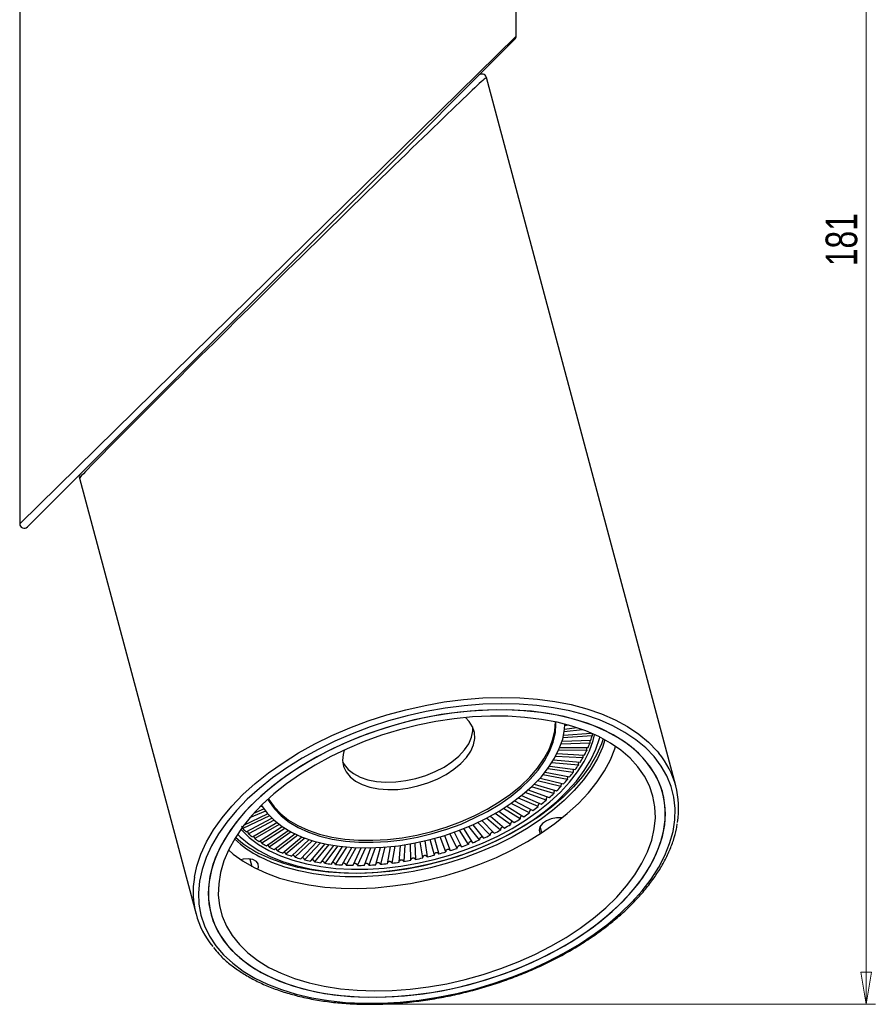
# Model space of a CAD drawing. Header units: millimetres. Extents: x 344 to 984, y 298 to 684.
# Tile 2 of 20: x 657 to 751, y 298 to 407. Entities that reach past the tile are written whole.
import ezdxf

# ---------------------------------------------------------------- set-up
doc = ezdxf.new("R2010")
doc.units = ezdxf.units.MM
doc.header["$PDSIZE"] = -1
doc.styles.add('SLDTEXTSTYLE0', font='TXT', dxfattribs={"width": 0.75})
doc.dimstyles.new('SLDDIMSTYLE0', dxfattribs={"dimtxt": 3.5, "dimasz": 3.556, "dimexe": 0, "dimexo": 0.0625, "dimgap": 0.875, "dimtad": 1, "dimdec": 0, "dimrnd": 1e-09, "dimzin": 12, "dimdsep": 46, "dimtxsty": 'SLDTEXTSTYLE0', "dimblk1": 'CLOSED', "dimblk2": 'CLOSED', "dimsah": 1, "dimcen": 0.09, "dimadec": 0, "dimazin": 3, "dimtfac": 1, "dimtofl": 0, "dimtmove": 0, "dimatfit": 3, "dimldrblk": 'CLOSED', "dimfxl": 0, "dimfrac": 2, "dimtolj": 1, "dimtzin": 12, "dimarcsym": 0})

# ---------------------------------------------------------------- blocks, each defined once
blk = doc.blocks.new('_Closed')
at = {"color": 0, "linetype": 'ByBlock', "lineweight": -2}
for p, q in [((-1, 0.166667), (0, 0)), ((-1, 0.166667), (-1, -0.166667)), ((0, 0), (-1, -0.166667)), ((0, 0), (-1, 0))]:
    blk.add_line(p, q, dxfattribs=at)
blk = doc.blocks.new('_D')
at = {"color": 7, "linetype": 'Continuous', "lineweight": 0}
for p, q in [((699.92, 479.07), (751.44, 479.07)), ((750.44, 298), (750.44, 479.07)), ((695.71, 298), (751.44, 298))]:
    blk.add_line(p, q, dxfattribs=at)
at = {"color": 7, "linetype": 'Continuous', "lineweight": 18, "xscale": 3.556, "yscale": 3.556}
for p, rotation in [((750.44, 479.07), 90.00000000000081), ((750.44, 298), 270.0000000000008)]:
    blk.add_blockref('_Closed', p, dxfattribs=dict(at, rotation=rotation))
at = {"color": 7, "linetype": 'Continuous', "lineweight": 18, "insert": (745.93, 379.72), "char_height": 3.5, "attachment_point": 1, "rotation": 90, "style": 'SLDTEXTSTYLE0'}
blk.add_mtext('181', dxfattribs=at)

msp = doc.modelspace()

# ---------------------------------------------------------------- linework, layer by layer
at = {"color": 7, "linetype": 'Continuous', "lineweight": 25}
for p, q in [((656.67, 439.48), (656.67, 351.19)), ((711.67, 405.19), (711.67, 439.48)), ((711.52, 404.84), (695.11, 388.42)), ((729.33, 322.18), (708.36, 400.61)), ((669.87, 363.18), (695.11, 388.42)), ((663.87, 357.19), (669.87, 363.18)), ((663.87, 357.19), (657.52, 350.84)), ((663.29, 356.25), (676.2, 307.98)), ((719.01, 328.39), (716.98, 328.16)), ((717.02, 328.46), (718.36, 328.62)), ((717.46, 328.89), (717.04, 328.83)), ((716.74, 327.11), (719.94, 327.22)), ((720.09, 327.73), (716.84, 327.49)), ((716.91, 327.79), (719.96, 328.02)), ((719.48, 326.1), (716.36, 326.12)), ((716.49, 326.42), (719.62, 326.41)), ((719.83, 326.91), (716.64, 326.8)), ((715.81, 325.05), (718.75, 324.78)), ((719.06, 325.28), (716.02, 325.43)), ((716.18, 325.74), (719.23, 325.59)), ((717.98, 323.67), (715.15, 324.06)), ((715.37, 324.37), (718.21, 323.97)), ((718.56, 324.47), (715.62, 324.74)), ((716.62, 322.1), (714.03, 322.73)), ((714.3, 323.02), (716.9, 322.39)), ((717.33, 322.88), (714.62, 323.39)), ((714.86, 323.69), (717.59, 323.18)), ((712.99, 321.72), (715.32, 320.87)), ((715.84, 321.34), (713.37, 322.08)), ((713.67, 322.37), (716.14, 321.62)), ((714.08, 319.88), (711.91, 320.83)), ((712.25, 321.1), (714.43, 320.14)), ((714.99, 320.6), (712.67, 321.45)), ((682.6, 319.14), (683.7, 319.62)), ((683.5, 319.92), (683.25, 319.83)), ((712.11, 318.52), (710.24, 319.67)), ((710.62, 319.92), (712.49, 318.76)), ((713.12, 319.18), (711.09, 320.24)), ((711.46, 320.5), (713.49, 319.44)), ((684.33, 318.85), (681.38, 317.45)), ((681.51, 317.84), (684.12, 319.08)), ((681.77, 317.08), (684.61, 318.58)), ((684.84, 318.36), (682.01, 316.87)), ((683.88, 319.38), (682.14, 318.63)), ((707.85, 318.34), (709.22, 316.93)), ((709.93, 317.28), (708.39, 318.61)), ((708.82, 318.83), (710.35, 317.5)), ((711.04, 317.88), (709.34, 319.12)), ((709.74, 319.36), (711.45, 318.12)), ((682.44, 316.53), (685.15, 318.1)), ((685.42, 317.9), (682.71, 316.33)), ((683.18, 316.02), (685.76, 317.66)), ((686.05, 317.47), (683.48, 315.84)), ((683.99, 315.55), (686.42, 317.25)), ((706.38, 315.7), (705.37, 317.26)), ((705.83, 317.44), (706.84, 315.88)), ((707.6, 316.19), (706.41, 317.67)), ((706.86, 317.87), (708.05, 316.38)), ((708.78, 316.72), (707.42, 318.13)), ((714.49, 316.99), (714.31, 317.68)), ((686.74, 317.07), (684.31, 315.38)), ((684.86, 315.12), (687.14, 316.87)), ((687.48, 316.72), (685.21, 314.97)), ((685.79, 314.73), (687.91, 316.53)), ((688.27, 316.39), (686.16, 314.6)), ((686.78, 314.39), (688.73, 316.23)), ((702.6, 314.5), (702.14, 316.23)), ((702.63, 316.36), (703.08, 314.63)), ((703.88, 314.86), (703.24, 316.54)), ((703.71, 316.68), (704.35, 315)), ((705.14, 315.26), (704.31, 316.88)), ((704.78, 317.04), (705.61, 315.42)), ((689.11, 316.11), (687.16, 314.28)), ((687.81, 314.1), (689.6, 315.97)), ((690, 315.87), (688.22, 314)), ((688.9, 313.86), (690.51, 315.75)), ((690.92, 315.67), (689.32, 313.78)), ((690.02, 313.66), (691.45, 315.58)), ((691.88, 315.51), (690.46, 313.6)), ((691.19, 313.52), (692.44, 315.45)), ((692.88, 315.4), (691.63, 313.48)), ((692.38, 313.42), (693.45, 315.36)), ((693.91, 315.33), (692.84, 313.4)), ((693.61, 313.38), (694.49, 315.31)), ((694.96, 315.31), (694.08, 313.38)), ((694.86, 313.39), (695.55, 315.31)), ((696.03, 315.32), (695.34, 313.41)), ((696.13, 313.45), (696.63, 315.36)), ((697.11, 315.39), (696.62, 313.49)), ((697.42, 313.56), (697.73, 315.44)), ((698.21, 315.5), (697.9, 313.62)), ((698.71, 313.72), (698.83, 315.58)), ((699.32, 315.65), (699.2, 313.8)), ((700.01, 313.93), (699.94, 315.75)), ((700.42, 315.84), (700.5, 314.03)), ((701.31, 314.19), (701.04, 315.97)), ((701.53, 316.08), (701.79, 314.31)), ((682.21, 314.08), (682.17, 314.05)), ((682.17, 314.05), (682.38, 313.26))]:
    msp.add_line(p, q, dxfattribs=at)
at = {"color": 8, "linetype": 'Continuous', "lineweight": 25}
msp.add_line((711.67, 405.19), (656.67, 351.19), dxfattribs=at)
at = {"color": 8, "linetype": 'Continuous', "lineweight": 25, "flags": 128}
msp.add_lwpolyline([(676.02, 312.05), (676.29, 313.28), (676.74, 314.62), (677.36, 315.96), (678.14, 317.3), (679.08, 318.62), (680.16, 319.93), (681.39, 321.2), (682.75, 322.43), (684.24, 323.61), (685.84, 324.74), (687.56, 325.82), (689.37, 326.82), (691.26, 327.75), (693.23, 328.59), (695.25, 329.36), (697.33, 330.03), (699.44, 330.61), (701.57, 331.09), (703.7, 331.47), (705.84, 331.74), (707.95, 331.91), (710.03, 331.97), (712.06, 331.93), (714.03, 331.78), (715.94, 331.53), (717.76, 331.17), (719.48, 330.7), (721.1, 330.14), (722.61, 329.49), (723.98, 328.74), (725.23, 327.91), (726.33, 327), (727.28, 326.01), (727.47, 325.78)], dxfattribs=at)
at = {"color": 7, "linetype": 'Continuous', "lineweight": 25, "flags": 128}
for points in [[(687.29, 299.11), (689.03, 298.7), (690.86, 298.4), (692.77, 298.2), (694.74, 298.11), (696.76, 298.12), (698.82, 298.23), (700.9, 298.45), (703, 298.77), (705.1, 299.19), (707.18, 299.71), (709.23, 300.33), (711.25, 301.03), (713.21, 301.82), (715.11, 302.7), (716.93, 303.64), (718.66, 304.66), (720.29, 305.74), (721.81, 306.88), (723.21, 308.07), (724.48, 309.3), (725.62, 310.56), (726.61, 311.85), (727.45, 313.16), (728.14, 314.48), (728.66, 315.8), (729.03, 317.11), (729.22, 318.4), (729.26, 319.68), (729.12, 320.92), (728.82, 322.12), (728.35, 323.27), (727.73, 324.37), (726.94, 325.41), (726.01, 326.38), (724.93, 327.28), (723.7, 328.1), (722.35, 328.83), (720.88, 329.48), (719.28, 330.03), (717.59, 330.48), (715.8, 330.83), (713.94, 331.08), (712, 331.23), (710, 331.27), (707.96, 331.21), (705.89, 331.04), (703.79, 330.77), (701.69, 330.4), (699.6, 329.93), (697.53, 329.36), (695.5, 328.7), (693.51, 327.95), (691.58, 327.12), (689.72, 326.21), (687.94, 325.23), (686.26, 324.17), (684.68, 323.06), (683.22, 321.9), (681.88, 320.69), (680.68, 319.44), (679.61, 318.17), (678.69, 316.87), (677.93, 315.55), (677.32, 314.23), (676.88, 312.92), (676.6, 311.61), (676.48, 310.33), (676.53, 309.07), (676.75, 307.85), (677.14, 306.67), (677.68, 305.54), (678.39, 304.47), (679.25, 303.46), (680.26, 302.53), (681.41, 301.67), (682.7, 300.89), (684.11, 300.21), (685.65, 299.61), (687.29, 299.11)], [(690.59, 325.91), (688.83, 324.96), (687.16, 323.93), (685.59, 322.85), (684.14, 321.71), (682.81, 320.52), (681.62, 319.29), (680.57, 318.04), (679.67, 316.76), (678.92, 315.46), (678.33, 314.17), (677.91, 312.87), (677.65, 311.59), (677.55, 310.33), (677.63, 309.1), (677.88, 307.9), (678.29, 306.75), (678.86, 305.65), (679.6, 304.61), (680.49, 303.64), (681.53, 302.75), (682.71, 301.93), (684.02, 301.2), (685.46, 300.55), (687.02, 300), (688.68, 299.55), (690.44, 299.2), (692.27, 298.95), (694.18, 298.81), (696.15, 298.77), (698.16, 298.84), (700.21, 299.02), (702.27, 299.3), (704.33, 299.68), (706.39, 300.16), (708.42, 300.74), (710.41, 301.41), (712.36, 302.16), (714.24, 303.01), (716.05, 303.93), (717.76, 304.92), (719.38, 305.97), (720.89, 307.09), (722.28, 308.25), (723.54, 309.46), (724.67, 310.7), (725.64, 311.97), (726.47, 313.26), (727.14, 314.55), (727.65, 315.85), (727.99, 317.14), (728.16, 318.41), (728.17, 319.66), (728.01, 320.88), (727.68, 322.05), (727.19, 323.18), (726.53, 324.25), (725.72, 325.25), (724.75, 326.19), (723.64, 327.04), (722.4, 327.82), (721.02, 328.51), (719.52, 329.1), (717.91, 329.61), (716.2, 330.01), (714.4, 330.31), (712.52, 330.5), (710.58, 330.59), (708.59, 330.57), (706.56, 330.45), (704.51, 330.23), (702.44, 329.9), (700.38, 329.47), (698.34, 328.94), (696.32, 328.31), (694.35, 327.6), (692.43, 326.8), (690.59, 325.91)], [(687.93, 299.74), (689.64, 299.35), (691.45, 299.05), (693.33, 298.86), (695.27, 298.78), (697.26, 298.8), (699.29, 298.93), (701.35, 299.16), (703.41, 299.49), (705.47, 299.93), (707.52, 300.47), (709.53, 301.1), (711.5, 301.82), (713.41, 302.62), (715.25, 303.51), (717.01, 304.47), (718.68, 305.5), (720.24, 306.58), (721.68, 307.73), (723, 308.92), (724.18, 310.15), (725.23, 311.4), (726.12, 312.68), (726.86, 313.98), (727.44, 315.27), (727.86, 316.57), (728.11, 317.85), (728.19, 319.11), (728.1, 320.34), (727.85, 321.54), (727.43, 322.68), (726.84, 323.78), (726.1, 324.81), (725.2, 325.78), (724.16, 326.67), (722.97, 327.48), (721.65, 328.21), (720.2, 328.85), (718.64, 329.39), (716.97, 329.84), (715.21, 330.19), (713.37, 330.43), (711.45, 330.56), (709.48, 330.6), (707.47, 330.52), (705.42, 330.34), (703.36, 330.06), (701.3, 329.67), (699.24, 329.18), (697.21, 328.6), (695.22, 327.93), (693.28, 327.16), (691.4, 326.32), (689.6, 325.39), (687.89, 324.4), (686.27, 323.34), (684.77, 322.22), (683.39, 321.05), (682.14, 319.84), (681.02, 318.6), (680.05, 317.33), (679.23, 316.04), (678.57, 314.74), (678.07, 313.45), (677.74, 312.16), (677.57, 310.89), (677.58, 309.64), (677.75, 308.43), (678.08, 307.26), (678.59, 306.13), (679.25, 305.07), (680.07, 304.07), (681.05, 303.14), (682.16, 302.28), (683.42, 301.51), (684.81, 300.83), (686.31, 300.24), (687.93, 299.74)], [(691.13, 325.42), (689.4, 324.48), (687.76, 323.47), (686.23, 322.4), (684.82, 321.28), (683.53, 320.11), (682.38, 318.9), (681.37, 317.66), (680.52, 316.4), (679.82, 315.13), (679.28, 313.86), (678.91, 312.59), (678.71, 311.34), (678.67, 310.11), (678.81, 308.91), (679.11, 307.75), (679.58, 306.64), (680.21, 305.59), (681.01, 304.6), (681.95, 303.68), (683.05, 302.84), (684.28, 302.08), (685.64, 301.42), (687.12, 300.84), (688.72, 300.36), (690.41, 299.98), (692.19, 299.71), (694.05, 299.54), (695.96, 299.47), (697.93, 299.51), (699.93, 299.66), (701.95, 299.92), (703.98, 300.27), (706, 300.73), (708, 301.29), (709.96, 301.94), (711.87, 302.68), (713.72, 303.51), (715.49, 304.41), (717.18, 305.38), (718.76, 306.42), (720.23, 307.52), (721.58, 308.67), (722.8, 309.86), (723.88, 311.09), (724.82, 312.34), (725.59, 313.6), (726.21, 314.88), (726.67, 316.15), (726.96, 317.41), (727.08, 318.65), (727.03, 319.87), (726.81, 321.05), (726.42, 322.18), (725.87, 323.26), (725.15, 324.28), (724.28, 325.24), (723.26, 326.12), (722.1, 326.92), (720.8, 327.63), (719.37, 328.26), (717.83, 328.78), (716.19, 329.21), (714.45, 329.54), (712.63, 329.76), (710.74, 329.88), (708.8, 329.89), (706.82, 329.8), (704.8, 329.59), (702.78, 329.29), (700.75, 328.88), (698.74, 328.37), (696.76, 327.77), (694.82, 327.07), (692.94, 326.29), (691.13, 325.42)], [(684.17, 320.71), (684.32, 320.45), (684.9, 319.62), (685.64, 318.85), (686.52, 318.17), (687.53, 317.56), (688.67, 317.04), (689.93, 316.62), (691.29, 316.29), (692.74, 316.07), (694.25, 315.94), (695.83, 315.93), (697.45, 316.01), (699.09, 316.2), (700.73, 316.5), (702.37, 316.89), (703.98, 317.38), (705.55, 317.95), (707.06, 318.62), (708.5, 319.35), (709.84, 320.16), (711.09, 321.03), (712.22, 321.95), (713.22, 322.92), (714.08, 323.92), (714.8, 324.94), (715.36, 325.97), (715.76, 327.01), (716, 328.03), (716.07, 329.04), (716.07, 329.24)], [(684.21, 320.75), (684.26, 320.67), (684.84, 319.84), (685.58, 319.08), (686.46, 318.39), (687.47, 317.78), (688.61, 317.27), (689.87, 316.84), (691.23, 316.51), (692.68, 316.29), (694.19, 316.17), (695.77, 316.15), (697.39, 316.24), (699.03, 316.43), (700.67, 316.72), (702.31, 317.11), (703.92, 317.6), (705.49, 318.18), (707, 318.84), (708.44, 319.58), (709.78, 320.39), (711.03, 321.26), (712.16, 322.18), (713.16, 323.14), (714.02, 324.14), (714.74, 325.16), (715.3, 326.19), (715.7, 327.23), (715.94, 328.26), (716.01, 329.25)], [(692.61, 326.14), (692.48, 325.66), (692.42, 324.97), (692.53, 324.32), (692.82, 323.71), (693.26, 323.17), (693.86, 322.7), (694.6, 322.32), (695.46, 322.03), (696.41, 321.84), (697.45, 321.76), (698.54, 321.79), (699.66, 321.92), (700.78, 322.16), (701.87, 322.5), (702.92, 322.93), (703.89, 323.44), (704.77, 324.01), (705.52, 324.65), (706.14, 325.32), (706.62, 326.02), (706.93, 326.72), (707.07, 327.42), (707.04, 328.09), (706.84, 328.72), (706.47, 329.3), (706.05, 329.73)], [(683.44, 320.02), (683.46, 319.99), (684.07, 319.14), (684.84, 318.37), (685.75, 317.66), (686.79, 317.04), (687.97, 316.51), (689.25, 316.07), (690.64, 315.73), (692.11, 315.48), (693.66, 315.34), (695.27, 315.31), (696.93, 315.37), (698.61, 315.55), (700.3, 315.82), (701.98, 316.19), (703.65, 316.66), (705.28, 317.22), (706.86, 317.87), (708.37, 318.59), (709.79, 319.39), (711.12, 320.26), (712.34, 321.18), (713.44, 322.14), (714.41, 323.15), (715.24, 324.19), (715.92, 325.24), (716.44, 326.3), (716.81, 327.36), (717.01, 328.41), (717.05, 329)], [(692.43, 324.85), (692.6, 324.54), (693.04, 324), (693.64, 323.53), (694.38, 323.15), (695.24, 322.86), (696.19, 322.67), (697.23, 322.59), (698.32, 322.62), (699.44, 322.75), (700.56, 322.99), (701.65, 323.33), (702.7, 323.76), (703.67, 324.26), (704.54, 324.84), (705.3, 325.47), (705.92, 326.15), (706.4, 326.84), (706.71, 327.55), (706.85, 328.25), (706.85, 328.71)], [(680.8, 316.84), (681.1, 316.54), (682.07, 315.73), (683.17, 315), (684.41, 314.36), (685.77, 313.8), (687.24, 313.35), (688.81, 312.99), (690.46, 312.73), (692.19, 312.57), (693.98, 312.52), (695.81, 312.57), (697.68, 312.73), (699.56, 312.99), (701.44, 313.35), (703.32, 313.82), (705.16, 314.37), (706.97, 315.02), (708.72, 315.75), (710.4, 316.56), (711.99, 317.44), (713.5, 318.39), (714.89, 319.4), (716.17, 320.46), (717.32, 321.57), (718.33, 322.7), (719.2, 323.86), (719.92, 325.04), (720.48, 326.23), (720.88, 327.41), (720.92, 327.57)], [(681.16, 317.36), (681.23, 317.29), (682.1, 316.45), (683.12, 315.69), (684.27, 315.02), (685.55, 314.43), (686.94, 313.93), (688.44, 313.53), (690.03, 313.23), (691.7, 313.03), (693.43, 312.94), (695.22, 312.95), (697.04, 313.07), (698.89, 313.28), (700.74, 313.6), (702.59, 314.02), (704.42, 314.54), (706.21, 315.15), (707.94, 315.84), (709.62, 316.61), (711.21, 317.46), (712.71, 318.38), (714.11, 319.36), (715.4, 320.39), (716.56, 321.47), (717.58, 322.58), (718.46, 323.72), (719.2, 324.87), (719.77, 326.04), (720.19, 327.2), (720.35, 327.84)], [(721.31, 327.37), (721.11, 326.81), (720.56, 325.6), (719.86, 324.4), (719, 323.21), (718, 322.05), (716.86, 320.92), (715.59, 319.83), (714.2, 318.79), (712.69, 317.81), (711.09, 316.89), (709.41, 316.04), (707.65, 315.28), (705.83, 314.59), (703.96, 314), (702.07, 313.49), (700.15, 313.09), (698.23, 312.79), (696.33, 312.58), (694.45, 312.49), (692.61, 312.5), (690.82, 312.61), (689.1, 312.83), (687.47, 313.15), (685.93, 313.57), (684.49, 314.09), (683.17, 314.7)], [(721.49, 327.27), (721.21, 326.43), (720.66, 325.22), (719.96, 324.02), (719.1, 322.83), (718.1, 321.67), (716.96, 320.54), (715.69, 319.45), (714.3, 318.41), (712.8, 317.43), (711.2, 316.51), (709.51, 315.66), (707.75, 314.89), (705.93, 314.21), (704.07, 313.61), (702.17, 313.11), (700.25, 312.71), (698.33, 312.4), (696.43, 312.2), (694.55, 312.11), (692.71, 312.11), (690.92, 312.23), (689.21, 312.45), (687.57, 312.77), (686.03, 313.19), (684.59, 313.7), (683.27, 314.31)], [(679.79, 315.08), (680.32, 314.63), (681.41, 313.83), (682.64, 313.12), (683.99, 312.5), (685.46, 311.97), (687.03, 311.54), (688.7, 311.21), (690.45, 310.97), (692.26, 310.85), (694.14, 310.82), (696.05, 310.9), (698, 311.09), (699.96, 311.38), (701.91, 311.76), (703.86, 312.25), (705.78, 312.83), (707.65, 313.5), (709.48, 314.26), (711.23, 315.09), (712.9, 316), (714.48, 316.98), (715.96, 318.01), (717.32, 319.1), (718.55, 320.24), (719.66, 321.41), (720.62, 322.61), (721.43, 323.83), (722.09, 325.06), (722.59, 326.29), (722.67, 326.54)], [(716.74, 318.62), (716.69, 318.63), (716.14, 318.64), (715.55, 318.53), (715.01, 318.3), (714.58, 318), (714.29, 317.64), (714.19, 317.28), (714.29, 316.95), (714.34, 316.88)], [(704.35, 315.02), (704.34, 315.05), (704.29, 315.1), (704.22, 315.13), (704.14, 315.14), (704.06, 315.13), (703.98, 315.09), (703.92, 315.04), (703.88, 314.97), (703.87, 314.9), (703.88, 314.86), (703.88, 314.86)], [(683.02, 312.93), (683.12, 313.18), (683.1, 313.53), (682.89, 313.81), (682.51, 314.01), (682, 314.1), (681.43, 314.06), (681.16, 314)]]:
    msp.add_lwpolyline(points, dxfattribs=at)
at = {"color": 7, "linetype": 'Continuous', "lineweight": 25}
for centre, radius, start, end in [((711.17, 405.19), 0.5, 315, 0.0108), ((707.88, 400.49), 0.5, 14.9697, 135), ((663.77, 356.38), 0.5, 135, 193.5339), ((657.17, 351.19), 0.5, 180, 315), ((710.81, 330.33), 9.64, 341.1949, 344.3485), ((708.74, 331.18), 11.88, 331.946, 334.6903), ((709.83, 330.68), 10.68, 336.4069, 339.3536), ((707.54, 331.84), 13.25, 327.7967, 330.349), ((720.12, 319.72), 9.53, 350.3331, 39.5193), ((706.27, 332.66), 14.76, 323.9372, 326.3117), ((703.61, 334.79), 18.17, 316.9854, 319.0527), ((704.95, 333.65), 16.41, 320.3422, 322.5549), ((702.27, 336.06), 20.02, 313.8409, 315.7788), ((699.71, 338.92), 23.86, 308.0905, 309.8147), ((700.96, 337.45), 21.93, 310.8836, 312.7075), ((698.54, 340.44), 25.78, 305.4402, 307.0777), ((696.52, 343.48), 29.43, 300.4913, 301.9904), ((697.47, 341.97), 27.65, 302.9131, 304.4759), ((688.13, 324.22), 9.56, 225.1094, 228.2822), ((694.99, 346.23), 32.58, 295.9, 297.3008), ((695.69, 344.91), 31.08, 298.1586, 299.604), ((688.71, 325.03), 12.01, 226.6144, 243.0983), ((688.68, 325.53), 12.15, 228.1263, 243.0434), ((688.79, 324.99), 10.58, 230.1352, 233.1011), ((689.49, 325.95), 11.76, 234.8292, 237.5919), ((694, 348.39), 34.95, 291.5508, 292.8874), ((694.43, 347.4), 33.88, 293.7017, 295.0665), ((690.2, 327.1), 13.11, 239.1997, 241.7693), ((690.89, 328.43), 14.61, 243.2644, 245.6548), ((693.52, 349.68), 36.33, 287.3432, 288.6458), ((693.71, 349.16), 35.78, 289.4351, 290.7512), ((691.55, 329.93), 16.25, 247.0462, 249.2733), ((692.15, 331.58), 18, 250.571, 252.6511), ((692.68, 333.34), 19.85, 253.8651, 255.8143), ((693.13, 335.19), 21.75, 256.9541, 258.788), ((693.51, 349.64), 36.29, 281.0988, 282.4023), ((693.45, 349.93), 36.59, 283.186, 284.4824), ((693.44, 349.95), 36.61, 285.2639, 286.5599), ((693.48, 337.09), 23.68, 259.8626, 261.5954), ((693.75, 338.99), 25.6, 262.6132, 264.2582), ((693.92, 340.86), 27.48, 265.2267, 266.796), ((694.01, 342.65), 29.27, 267.7223, 269.2268), ((694.02, 344.31), 30.94, 270.1172, 271.5672), ((693.96, 345.82), 32.45, 272.4275, 273.8321), ((693.87, 347.14), 33.76, 274.6677, 276.0354), ((693.75, 348.23), 34.86, 276.8513, 278.1903), ((693.62, 349.07), 35.71, 278.991, 280.3087), ((685.4, 310.44), 9.52, 170.2697, 219.464)]:
    msp.add_arc(centre, radius, start, end, dxfattribs=at)
at = {"color": 8, "linetype": 'Continuous', "lineweight": 25}
for start_param, end_param in [(6.278682, 8.635791), (2.352606, 3.137089)]:
    msp.add_ellipse((685.83, 378.43), major_axis=(22.53, 22.18), ratio=0.007935, start_param=start_param, end_param=end_param, dxfattribs=at)
at = {"color": 7, "linetype": 'Continuous', "lineweight": 25}
for points, knots in [([(719.82, 327.22), (719.82, 327.21), (719.81, 327.19), (719.81, 327.12), (719.81, 327.04), (719.81, 326.97), (719.82, 326.93), (719.83, 326.91)], [0, 0, 0, 0, 0.0662499, 0.3237289, 0.5812235, 0.8387249, 1, 1, 1, 1]), ([(720.07, 327.94), (720.07, 327.94), (720.07, 327.91), (720.07, 327.85), (720.08, 327.78), (720.09, 327.74), (720.09, 327.73)], [0, 0, 0, 0, 0.0355067, 0.4027438, 0.7699906, 1, 1, 1, 1]), ([(719.49, 326.41), (719.48, 326.4), (719.47, 326.37), (719.46, 326.31), (719.46, 326.22), (719.47, 326.15), (719.48, 326.11), (719.48, 326.1)], [0, 0, 0, 0, 0.085896, 0.337958, 0.590035, 0.842118, 1, 1, 1, 1]), ([(719.07, 325.6), (719.07, 325.59), (719.06, 325.56), (719.05, 325.49), (719.04, 325.41), (719.04, 325.34), (719.05, 325.3), (719.06, 325.28)], [0, 0, 0, 0, 0.107581, 0.353663, 0.59976, 0.845863, 1, 1, 1, 1]), ([(718.03, 324), (718.02, 323.98), (718, 323.95), (717.98, 323.88), (717.97, 323.8), (717.97, 323.72), (717.98, 323.69), (717.98, 323.67)], [0, 0, 0, 0, 0.1557452, 0.3885461, 0.6213611, 0.8541823, 1, 1, 1, 1]), ([(718.59, 324.79), (718.58, 324.78), (718.57, 324.75), (718.55, 324.68), (718.54, 324.6), (718.54, 324.53), (718.55, 324.49), (718.56, 324.47)], [0, 0, 0, 0, 0.130974, 0.370605, 0.610251, 0.849904, 1, 1, 1, 1]), ([(717.4, 323.21), (717.39, 323.19), (717.37, 323.16), (717.34, 323.09), (717.32, 323), (717.32, 322.93), (717.33, 322.89), (717.33, 322.88)], [0, 0, 0, 0, 0.1815743, 0.4072529, 0.6329452, 0.8586435, 1, 1, 1, 1]), ([(715.94, 321.68), (715.94, 321.68), (715.92, 321.67), (715.89, 321.62), (715.85, 321.54), (715.83, 321.46), (715.83, 321.39), (715.83, 321.35), (715.84, 321.34)], [0, 0, 0, 0, 0.033336, 0.242276, 0.451217, 0.660169, 0.869128, 1, 1, 1, 1]), ([(716.7, 322.44), (716.69, 322.42), (716.66, 322.38), (716.63, 322.31), (716.61, 322.22), (716.61, 322.15), (716.62, 322.11), (716.62, 322.1)], [0, 0, 0, 0, 0.208155, 0.426504, 0.644867, 0.863234, 1, 1, 1, 1]), ([(715.12, 320.94), (715.11, 320.94), (715.09, 320.92), (715.05, 320.87), (715.01, 320.8), (714.98, 320.72), (714.98, 320.65), (714.99, 320.61), (714.99, 320.6)], [0, 0, 0, 0, 0.078289, 0.277513, 0.476737, 0.675973, 0.875214, 1, 1, 1, 1]), ([(713.31, 319.54), (713.29, 319.53), (713.25, 319.51), (713.19, 319.46), (713.15, 319.38), (713.12, 319.3), (713.11, 319.23), (713.12, 319.2), (713.12, 319.18)], [0, 0, 0, 0, 0.159318, 0.341028, 0.522738, 0.704458, 0.886184, 1, 1, 1, 1]), ([(714.24, 320.23), (714.23, 320.22), (714.2, 320.2), (714.15, 320.15), (714.1, 320.08), (714.08, 320), (714.07, 319.93), (714.08, 319.89), (714.08, 319.88)], [0, 0, 0, 0, 0.120284, 0.31043, 0.500577, 0.690736, 0.880899, 1, 1, 1, 1]), ([(712.33, 318.87), (712.32, 318.87), (712.29, 318.87), (712.24, 318.84), (712.18, 318.79), (712.13, 318.72), (712.1, 318.64), (712.09, 318.57), (712.1, 318.53), (712.11, 318.52)], [0, 0, 0, 0, 0.033645, 0.205404, 0.377152, 0.548901, 0.72066, 0.892423, 1, 1, 1, 1]), ([(681.38, 317.45), (681.38, 317.46), (681.37, 317.5), (681.34, 317.57), (681.3, 317.65), (681.27, 317.7), (681.25, 317.71), (681.25, 317.72)], [0, 0, 0, 0, 0.181416, 0.444532, 0.70766, 0.970801, 1, 1, 1, 1]), ([(687.06, 299.02), (687.35, 298.94), (688.19, 298.73), (689.64, 298.44), (691.43, 298.19), (693.28, 298.04), (695.19, 297.98), (697.13, 298.01), (699.11, 298.14), (701.11, 298.37), (703.12, 298.68), (705.13, 299.09), (707.12, 299.58), (709.09, 300.17), (711.02, 300.83), (712.91, 301.57), (714.74, 302.39), (716.5, 303.28), (718.19, 304.23), (719.8, 305.25), (721.31, 306.32), (722.72, 307.44), (724.01, 308.6), (725.19, 309.8), (726.24, 311.04), (727.17, 312.29), (727.95, 313.57), (728.6, 314.85), (729.09, 316.14), (729.39, 317.18), (729.48, 317.8), (729.5, 317.98)], [0, 0, 0, 0, 0.018858, 0.05464, 0.090418, 0.126185, 0.161942, 0.197687, 0.233423, 0.269151, 0.304873, 0.34059, 0.376305, 0.41202, 0.447737, 0.483457, 0.519182, 0.554916, 0.590659, 0.626414, 0.662182, 0.697965, 0.733763, 0.769575, 0.805397, 0.841222, 0.877034, 0.912816, 0.948542, 0.984181, 1, 1, 1, 1]), ([(710.22, 317.62), (710.2, 317.62), (710.16, 317.62), (710.09, 317.59), (710.02, 317.54), (709.97, 317.48), (709.93, 317.4), (709.92, 317.33), (709.93, 317.3), (709.93, 317.28)], [0, 0, 0, 0, 0.136439, 0.289927, 0.443406, 0.596885, 0.750374, 0.903866, 1, 1, 1, 1]), ([(711.3, 318.23), (711.29, 318.23), (711.25, 318.23), (711.19, 318.2), (711.12, 318.15), (711.07, 318.08), (711.04, 318), (711.03, 317.94), (711.04, 317.9), (711.04, 317.88)], [0, 0, 0, 0, 0.090466, 0.252125, 0.413775, 0.575425, 0.737085, 0.898749, 1, 1, 1, 1]), ([(682.01, 316.87), (682.01, 316.89), (682, 316.93), (681.97, 317), (681.92, 317.07), (681.89, 317.12), (681.87, 317.14), (681.87, 317.14)], [0, 0, 0, 0, 0.178091, 0.436383, 0.694688, 0.953005, 1, 1, 1, 1]), ([(682.71, 316.33), (682.71, 316.35), (682.7, 316.39), (682.66, 316.46), (682.62, 316.53), (682.58, 316.58), (682.56, 316.6), (682.56, 316.6)], [0, 0, 0, 0, 0.174307, 0.427112, 0.679929, 0.932758, 1, 1, 1, 1]), ([(707.97, 316.48), (707.95, 316.49), (707.92, 316.51), (707.85, 316.51), (707.77, 316.49), (707.69, 316.44), (707.64, 316.38), (707.6, 316.31), (707.59, 316.24), (707.6, 316.21), (707.6, 316.19)], [0, 0, 0, 0, 0.1060282, 0.2409453, 0.3758589, 0.5107642, 0.6456696, 0.7805832, 0.9155004, 1, 1, 1, 1]), ([(709.12, 317.03), (709.11, 317.04), (709.08, 317.05), (709.02, 317.04), (708.95, 317.02), (708.88, 316.97), (708.82, 316.91), (708.78, 316.84), (708.77, 316.77), (708.78, 316.73), (708.78, 316.72)], [0, 0, 0, 0, 0.051231, 0.194418, 0.337601, 0.480776, 0.623951, 0.767134, 0.910321, 1, 1, 1, 1]), ([(683.48, 315.84), (683.48, 315.85), (683.46, 315.89), (683.43, 315.96), (683.38, 316.03), (683.34, 316.08), (683.32, 316.09), (683.31, 316.1)], [0, 0, 0, 0, 0.17013, 0.416876, 0.663634, 0.910404, 1, 1, 1, 1]), ([(684.31, 315.38), (684.31, 315.4), (684.3, 315.43), (684.26, 315.5), (684.21, 315.57), (684.16, 315.62), (684.14, 315.64), (684.13, 315.64)], [0, 0, 0, 0, 0.165625, 0.405837, 0.646061, 0.886296, 1, 1, 1, 1]), ([(685.21, 314.97), (685.2, 314.98), (685.19, 315.02), (685.15, 315.09), (685.1, 315.15), (685.05, 315.2), (685.02, 315.22), (685, 315.22)], [0, 0, 0, 0, 0.160858, 0.394157, 0.627468, 0.86079, 1, 1, 1, 1]), ([(705.58, 315.47), (705.57, 315.49), (705.55, 315.52), (705.48, 315.55), (705.4, 315.56), (705.32, 315.54), (705.24, 315.5), (705.18, 315.44), (705.14, 315.37), (705.13, 315.31), (705.14, 315.27), (705.14, 315.26)], [0, 0, 0, 0, 0.098284, 0.21652, 0.334762, 0.453001, 0.571232, 0.689464, 0.807702, 0.925944, 1, 1, 1, 1]), ([(706.79, 315.96), (706.79, 315.96), (706.77, 315.99), (706.71, 316.01), (706.64, 316.01), (706.56, 315.99), (706.48, 315.95), (706.42, 315.89), (706.38, 315.82), (706.37, 315.76), (706.38, 315.72), (706.38, 315.7)], [0, 0, 0, 0, 0.042397, 0.167961, 0.293532, 0.419098, 0.544658, 0.670217, 0.795784, 0.921354, 1, 1, 1, 1]), ([(686.16, 314.6), (686.15, 314.61), (686.14, 314.65), (686.1, 314.72), (686.05, 314.78), (685.99, 314.83), (685.95, 314.85), (685.94, 314.85)], [0, 0, 0, 0, 0.155894, 0.381994, 0.608105, 0.834227, 1, 1, 1, 1]), ([(687.16, 314.28), (687.16, 314.29), (687.14, 314.33), (687.11, 314.39), (687.05, 314.46), (686.98, 314.5), (686.94, 314.52), (686.92, 314.53)], [0, 0, 0, 0, 0.150794, 0.369496, 0.588209, 0.806932, 1, 1, 1, 1]), ([(688.22, 314), (688.21, 314.02), (688.2, 314.06), (688.16, 314.12), (688.1, 314.18), (688.03, 314.22), (687.98, 314.25), (687.96, 314.25), (687.96, 314.25)], [0, 0, 0, 0, 0.145046, 0.355412, 0.565788, 0.776174, 0.986555, 1, 1, 1, 1]), ([(689.32, 313.78), (689.31, 313.79), (689.3, 313.83), (689.26, 313.89), (689.2, 313.95), (689.12, 313.99), (689.07, 314.01), (689.04, 314.01), (689.03, 314.01)], [0, 0, 0, 0, 0.138075, 0.33833, 0.538595, 0.73887, 0.93914, 1, 1, 1, 1]), ([(700.5, 314.03), (700.49, 314.04), (700.48, 314.08), (700.43, 314.13), (700.37, 314.17), (700.28, 314.19), (700.2, 314.18), (700.12, 314.15), (700.06, 314.11), (700.01, 314.05), (700.01, 314.01), (700.01, 313.99)], [0, 0, 0, 0, 0.08154, 0.1998, 0.318066, 0.436338, 0.554606, 0.672868, 0.791129, 0.909398, 1, 1, 1, 1]), ([(701.79, 314.31), (701.79, 314.32), (701.77, 314.36), (701.73, 314.41), (701.66, 314.44), (701.58, 314.46), (701.49, 314.45), (701.41, 314.42), (701.35, 314.37), (701.31, 314.31), (701.3, 314.25), (701.3, 314.22), (701.3, 314.21)], [0, 0, 0, 0, 0.0762661, 0.186878, 0.2974953, 0.4081179, 0.5187376, 0.6293505, 0.7399636, 0.8505833, 0.961206, 1, 1, 1, 1]), ([(703.08, 314.63), (703.08, 314.65), (703.06, 314.68), (703.02, 314.73), (702.95, 314.77), (702.87, 314.78), (702.78, 314.77), (702.7, 314.73), (702.64, 314.68), (702.6, 314.62), (702.59, 314.55), (702.59, 314.52), (702.6, 314.5)], [0, 0, 0, 0, 0.07401, 0.181349, 0.288693, 0.396043, 0.503389, 0.61073, 0.71807, 0.825417, 0.932766, 1, 1, 1, 1]), ([(690.46, 313.6), (690.45, 313.62), (690.44, 313.65), (690.4, 313.71), (690.33, 313.77), (690.26, 313.81), (690.19, 313.83), (690.16, 313.83), (690.15, 313.83)], [0, 0, 0, 0, 0.131604, 0.322476, 0.513356, 0.704246, 0.895131, 1, 1, 1, 1]), ([(691.63, 313.48), (691.63, 313.49), (691.62, 313.53), (691.57, 313.59), (691.51, 313.64), (691.43, 313.68), (691.36, 313.7), (691.32, 313.69), (691.3, 313.69)], [0, 0, 0, 0, 0.125627, 0.307828, 0.490038, 0.672258, 0.854472, 1, 1, 1, 1]), ([(692.84, 313.4), (692.84, 313.42), (692.82, 313.45), (692.78, 313.51), (692.72, 313.56), (692.64, 313.6), (692.56, 313.61), (692.5, 313.61), (692.48, 313.6), (692.48, 313.6)], [0, 0, 0, 0, 0.119472, 0.2927472, 0.4660309, 0.639323, 0.8126104, 0.9858873, 1, 1, 1, 1]), ([(694.08, 313.38), (694.07, 313.39), (694.06, 313.43), (694.02, 313.49), (693.95, 313.54), (693.87, 313.57), (693.79, 313.58), (693.73, 313.57), (693.7, 313.56), (693.69, 313.55)], [0, 0, 0, 0, 0.112035, 0.274523, 0.43702, 0.599524, 0.762024, 0.924514, 1, 1, 1, 1]), ([(695.34, 313.41), (695.33, 313.42), (695.32, 313.46), (695.28, 313.51), (695.21, 313.56), (695.13, 313.59), (695.04, 313.6), (694.97, 313.59), (694.94, 313.56), (694.92, 313.55)], [0, 0, 0, 0, 0.106114, 0.260016, 0.413925, 0.567842, 0.721754, 0.875658, 1, 1, 1, 1]), ([(696.62, 313.49), (696.61, 313.5), (696.6, 313.54), (696.55, 313.59), (696.48, 313.64), (696.4, 313.66), (696.32, 313.67), (696.24, 313.65), (696.19, 313.62), (696.17, 313.6), (696.17, 313.6)], [0, 0, 0, 0, 0.099599, 0.244051, 0.38851, 0.532976, 0.677438, 0.821892, 0.966345, 1, 1, 1, 1]), ([(697.9, 313.62), (697.9, 313.63), (697.89, 313.67), (697.84, 313.72), (697.77, 313.76), (697.69, 313.79), (697.6, 313.79), (697.53, 313.77), (697.47, 313.73), (697.45, 313.7), (697.44, 313.68)], [0, 0, 0, 0, 0.093294, 0.228602, 0.363917, 0.499239, 0.634557, 0.769866, 0.905176, 1, 1, 1, 1]), ([(699.2, 313.8), (699.19, 313.81), (699.18, 313.85), (699.14, 313.9), (699.07, 313.94), (698.98, 313.96), (698.9, 313.96), (698.82, 313.94), (698.76, 313.89), (698.72, 313.85), (698.72, 313.82), (698.72, 313.82)], [0, 0, 0, 0, 0.087921, 0.215436, 0.342957, 0.470485, 0.598009, 0.725525, 0.853042, 0.980566, 1, 1, 1, 1]), ([(678.13, 304.27), (678.32, 304.04), (678.78, 303.47), (679.67, 302.65), (680.76, 301.81), (681.98, 301.04), (683.31, 300.34), (684.76, 299.74), (686.02, 299.3), (686.81, 299.09), (687.06, 299.02)], [0, 0, 0, 0, 0.098489, 0.23713, 0.376254, 0.51579, 0.655635, 0.795684, 0.935848, 1, 1, 1, 1])]:
    msp.add_open_spline(points, degree=3, knots=knots, dxfattribs=at)
at = {"color": 7, "linetype": 'Continuous', "lineweight": 0}
msp.add_point((694.71, 298), dxfattribs=at)

# ---------------------------------------------------------------- dimensions: what is measured, and where the dimension line sits
at = {"color": 7, "linetype": 'Continuous', "lineweight": 18}
dim = msp.add_linear_dim(base=(750.44, 479.07), p1=(694.71, 298), p2=(698.92, 479.07), angle=90, dimstyle='SLDDIMSTYLE0', dxfattribs=at)
dim.commit()
dim.dimension.update_dxf_attribs({"geometry": '_D', "text_midpoint": (750.44, 383.6), "dimtype": 160})

doc.saveas('drawing.dxf')
